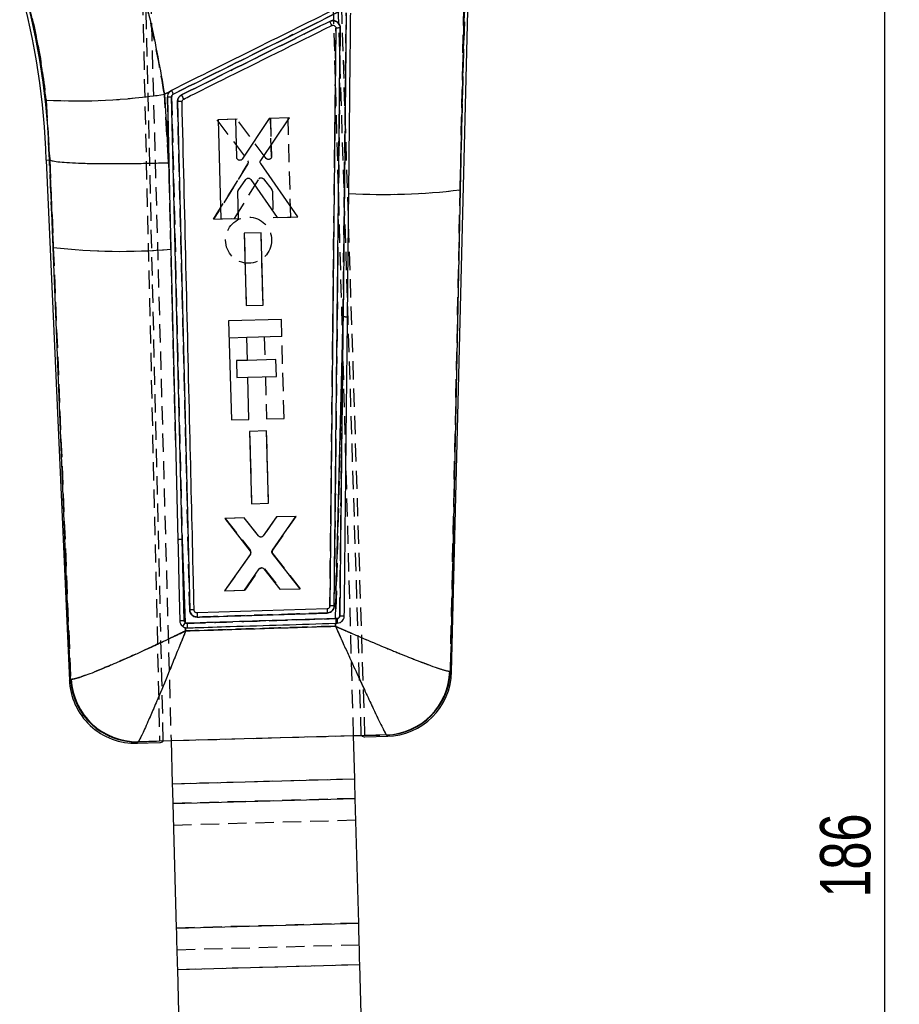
# Model space of a CAD drawing. Extents: x 35 to 384, y 14 to 286.
# Tile 12 of 20: x 133 to 194, y 175 to 243. Entities that reach past the tile are written whole.
import ezdxf

# ---------------------------------------------------------------- set-up
doc = ezdxf.new("R2010")
doc.units = 0
doc.linetypes.add('HIDDEN', pattern=[1.905, 1.27, -0.635])
doc.layers.get('0').update_dxf_attribs({"linetype": 'CONTINUOUS'})
doc.styles.add('SLDTEXTSTYLE0', font='TXT', dxfattribs={"width": 0.75})
doc.dimstyles.new('SLDDIMSTYLE1', dxfattribs={"dimtxt": 3.5, "dimasz": 3.302, "dimexe": 0, "dimexo": 0.0625, "dimgap": 0.875, "dimtad": 1, "dimdec": 0, "dimrnd": 1e-09, "dimzin": 12, "dimtxsty": 'SLDTEXTSTYLE0', "dimsah": 1, "dimcen": 0.09, "dimazin": 3, "dimtfac": 1, "dimtofl": 0, "dimtmove": 0, "dimatfit": 3, "dimtolj": 1, "dimtzin": 12})

# ---------------------------------------------------------------- blocks, each defined once
blk = doc.blocks.new('_D_1')
at = {"color": 179, "linetype": 'CONTINUOUS'}
for p, q in [((147.857, 278.422), (194.238, 278.422)), ((193.238, 92.9), (193.238, 278.422)), ((181.738, 92.9), (194.238, 92.9))]:
    blk.add_line(p, q, dxfattribs=at)
for points in [[(193.238, 278.422), (192.73, 275.12), (193.746, 275.12)], [(193.238, 92.9), (193.746, 96.202), (192.73, 96.202)]]:
    blk.add_solid(points, dxfattribs=at)
at = {"color": 179, "linetype": 'CONTINUOUS', "insert": (188.726, 182.4, 0.1), "char_height": 3.5, "attachment_point": 1, "rotation": 90, "style": 'SLDTEXTSTYLE0'}
blk.add_mtext('186', dxfattribs=at)

msp = doc.modelspace()

# ---------------------------------------------------------------- linework, layer by layer
at = {"color": 7, "linetype": 'HIDDEN'}
for p, q in [((141.04124, 267.922468), (142.768728, 193.303212)), ((143.023367, 193.310242), (141.270741, 267.996057)), ((156.798872, 193.690638), (154.707797, 259.93105)), ((157.053508, 193.697668), (154.95866, 259.399808)), ((142.032659, 248.959489), (143.563541, 193.325161)), ((156.258703, 193.675722), (154.727854, 249.308817)), ((164.065169, 247.147217), (163.679873, 231.645524)), ((163.679873, 231.645524), (163.947723, 244.96214)), ((155.530865, 222.799718), (155.749463, 243.952594)), ((143.104358, 238.292165), (143.457318, 238.467596)), ((143.455653, 238.465361), (143.587111, 238.561227)), ((134.866758, 237.892359), (135.127435, 233.726613)), ((143.389954, 233.535811), (143.104358, 238.292165)), ((143.872759, 214.220806), (143.306325, 238.095059)), ((143.603434, 238.120108), (144.337789, 207.321703)), ((144.860127, 202.416073), (144.017749, 237.783625)), ((148.152182, 236.553721), (146.747821, 236.514806)), ((146.747821, 236.514806), (148.90208, 233.672238)), ((150.184122, 233.833633), (148.152182, 236.553721)), ((151.703362, 236.652113), (150.477643, 236.618153)), ((150.477643, 236.618153), (150.55023, 233.961261)), ((150.55023, 233.961261), (150.477643, 236.618153)), ((151.891938, 229.753509), (151.703362, 236.652113)), ((135.369687, 227.637067), (135.095748, 233.725458)), ((135.128191, 233.726374), (135.369687, 227.637067)), ((143.464732, 231.440715), (143.389954, 233.535811)), ((148.912704, 233.442656), (146.5272, 229.604937)), ((146.5272, 229.604937), (148.912704, 233.442656)), ((147.983181, 229.645252), (149.665209, 232.384942)), ((150.000597, 232.403174), (150.574214, 231.660261)), ((150.616341, 231.542065), (150.666156, 229.719564)), ((162.995734, 198.156546), (163.679873, 231.645524)), ((146.5272, 229.604937), (147.983181, 229.645252)), ((150.666156, 229.719564), (151.891938, 229.753509)), ((149.826376, 228.664107), (148.651731, 228.631563)), ((148.651731, 228.631563), (148.789276, 223.598241)), ((149.963966, 223.630778), (149.826376, 228.664107)), ((135.369687, 227.637067), (136.574077, 197.589397)), ((148.789276, 223.598241), (149.963966, 223.630778)), ((155.530865, 222.799718), (155.015624, 201.812904)), ((147.600933, 221.356138), (148.826099, 221.389852)), ((150.048936, 221.423499), (150.093208, 219.81462)), ((151.432135, 215.736769), (151.274725, 221.457213)), ((148.870599, 219.780981), (148.104884, 219.759911)), ((148.104884, 219.759911), (148.137209, 218.58517)), ((148.137209, 218.58517), (148.90294, 218.606241)), ((150.125534, 218.63988), (150.206347, 215.70304)), ((150.206347, 215.70304), (151.432135, 215.736769)), ((150.20595, 214.869283), (149.031303, 214.836738)), ((149.031303, 214.836738), (149.168837, 209.803484)), ((150.343527, 209.836021), (150.20595, 214.869283)), ((149.168837, 209.803484), (150.343527, 209.836021)), ((148.659867, 208.824116), (147.33203, 208.787325)), ((147.33203, 208.787325), (149.081041, 206.543136)), ((149.656686, 207.564249), (148.659867, 208.824116)), ((150.908411, 208.886422), (149.982447, 207.574028)), ((150.631939, 206.559952), (152.262182, 208.923932)), ((152.262182, 208.923932), (150.908411, 208.886422)), ((144.552665, 201.533045), (144.337789, 207.321703)), ((144.337789, 207.321703), (144.473868, 201.691124)), ((149.086852, 206.301778), (147.290467, 203.749179)), ((152.552939, 203.894931), (150.639704, 206.318832)), ((150.639704, 206.318832), (152.552939, 203.894931)), ((148.720889, 203.788798), (149.739465, 205.265939)), ((150.068168, 205.275669), (151.173974, 203.85674)), ((147.290467, 203.749179), (148.720889, 203.788798)), ((151.173974, 203.85674), (152.552939, 203.894931)), ((155.007508, 201.491627), (155.00228, 201.284754)), ((155.015624, 201.812904), (155.111876, 201.816093)), ((155.126764, 201.49536), (155.026576, 201.492223)), ((144.574064, 200.959678), (144.565756, 201.182223)), ((162.995734, 198.156546), (162.961926, 198.153458)), ((136.621757, 197.585724), (136.574077, 197.589397)), ((141.256104, 193.234961), (141.276291, 193.249788)), ((141.276291, 193.249788), (143.010552, 193.297043)), ((143.563541, 193.325161), (156.258703, 193.675722)), ((156.816561, 193.673696), (158.546802, 193.720951)), ((158.546802, 193.720951), (158.561372, 193.710375)), ((143.646004, 190.3284), (156.341198, 190.677732)), ((156.379019, 189.303252), (143.683825, 188.953921)), ((143.725085, 187.454488), (156.42028, 187.803819)), ((156.617767, 180.626854), (143.922572, 180.277522)), ((143.963831, 178.778093), (156.659026, 179.127424)), ((144.001652, 177.403612), (156.696847, 177.752943))]:
    msp.add_line(p, q, dxfattribs=at)
at = {"color": 7, "linetype": 'CONTINUOUS'}
for p, q in [((163.077442, 198.08115), (164.29689, 247.143484)), ((163.679873, 231.645524), (164.065169, 247.147217)), ((163.947723, 244.96214), (163.679873, 231.645524)), ((155.749463, 243.952594), (155.530865, 222.799718)), ((155.034781, 242.890842), (154.611072, 202.689249)), ((143.457318, 238.467596), (143.104358, 238.292165)), ((135.127435, 233.726613), (134.866758, 237.892359)), ((143.104358, 238.292165), (143.389954, 233.535811)), ((143.306325, 238.095059), (143.464732, 231.440715)), ((144.337789, 207.321703), (143.603434, 238.120108)), ((144.017749, 237.783625), (144.860127, 202.416073)), ((148.062889, 236.551709), (146.837157, 236.518211)), ((146.837157, 236.518211), (147.028234, 229.619674)), ((148.13652, 233.894847), (148.062889, 236.551709)), ((150.388374, 236.615247), (148.509093, 233.787544)), ((149.79807, 233.696892), (151.79275, 236.653625)), ((151.79275, 236.653625), (150.388374, 236.615247)), ((134.86415, 233.717046), (136.493276, 197.509027)), ((134.865033, 233.717091), (135.095748, 233.725458)), ((135.095748, 233.725458), (135.127435, 233.726613)), ((135.095748, 233.725458), (135.369687, 227.637067)), ((135.128191, 233.726374), (135.127435, 233.726613)), ((135.369687, 227.637067), (135.128191, 233.726374)), ((143.389954, 233.535811), (143.464732, 231.440715)), ((152.393027, 229.766346), (149.800087, 233.467079)), ((148.23911, 231.596007), (148.771003, 232.36934)), ((149.106885, 232.369579), (150.937031, 229.72653)), ((163.679873, 231.645524), (162.995734, 198.156546)), ((143.464732, 231.440715), (143.558074, 227.511569)), ((148.25403, 229.653187), (148.203545, 231.475673)), ((147.028234, 229.619674), (148.25403, 229.653187)), ((150.937031, 229.72653), (152.393027, 229.766346)), ((149.825426, 228.663861), (148.65077, 228.631757)), ((148.65077, 228.631757), (148.790181, 223.598472)), ((149.964883, 223.630592), (149.825426, 228.663861)), ((136.574077, 197.589397), (135.369687, 227.637067)), ((143.558074, 227.511569), (143.872759, 214.220806)), ((148.790181, 223.598472), (149.964883, 223.630592)), ((151.2424, 222.631968), (147.568608, 222.530879)), ((151.274725, 221.457228), (151.2424, 222.631968)), ((155.015624, 201.812904), (155.530865, 222.799718)), ((147.568608, 222.530879), (147.758343, 215.635679)), ((148.826721, 221.389867), (151.274725, 221.457228)), ((148.870992, 219.780988), (148.826721, 221.389867)), ((150.859316, 219.835706), (148.870992, 219.780988)), ((150.891642, 218.660965), (150.859316, 219.835706)), ((148.903318, 218.606255), (150.891642, 218.660965)), ((148.984131, 215.669408), (148.903318, 218.606255)), ((147.758343, 215.635679), (148.984131, 215.669408)), ((150.205034, 214.869037), (149.030375, 214.83694)), ((149.030375, 214.83694), (149.169796, 209.803722)), ((150.344499, 209.835834), (150.205034, 214.869037)), ((143.872759, 214.220806), (144.036083, 207.296457)), ((149.169796, 209.803722), (150.344499, 209.835834)), ((148.657988, 208.824496), (147.304202, 208.787504)), ((147.304202, 208.787504), (149.06198, 206.51675)), ((149.654721, 207.565009), (148.657988, 208.824496)), ((150.906556, 208.885941), (149.980527, 207.57316)), ((150.611455, 206.585247), (152.234406, 208.922222)), ((152.234406, 208.922222), (150.906556, 208.885941)), ((144.337789, 207.321703), (144.552665, 201.533045)), ((144.473868, 201.691124), (144.337789, 207.321703)), ((149.067484, 206.275571), (147.290441, 203.750126)), ((152.552965, 203.893985), (150.618924, 206.343933)), ((148.669419, 203.787822), (149.695522, 205.265417)), ((150.024262, 205.273777), (151.122528, 203.854881)), ((147.290441, 203.750126), (148.669419, 203.787822)), ((151.122528, 203.854881), (152.552965, 203.893985)), ((145.168193, 202.383413), (145.166435, 202.405393)), ((154.414138, 202.488269), (145.376236, 202.206514)), ((155.00228, 201.284754), (155.007508, 201.491627)), ((155.007508, 201.491627), (155.026576, 201.492223)), ((155.112396, 201.816111), (155.015624, 201.812904)), ((155.026576, 201.492223), (155.126762, 201.495356)), ((144.565756, 201.182223), (144.574064, 200.959678)), ((144.565756, 201.182223), (144.691863, 201.17012)), ((162.961926, 198.153458), (162.995734, 198.156546)), ((136.574077, 197.589397), (136.621757, 197.585724)), ((141.181796, 193.148557), (142.771299, 193.192291)), ((141.276291, 193.249788), (141.256104, 193.234961)), ((142.769026, 193.29046), (141.276291, 193.249788)), ((142.768728, 193.303212), (157.053508, 193.697668)), ((142.768728, 193.303212), (142.769026, 193.29046)), ((142.771265, 193.193718), (142.771299, 193.192291)), ((143.010552, 193.297043), (143.023367, 193.310242)), ((143.023367, 193.310242), (143.563541, 193.325161)), ((143.563541, 193.325161), (143.646004, 190.3284)), ((156.258703, 193.675722), (156.798872, 193.690638)), ((156.341198, 190.677732), (156.258703, 193.675722)), ((156.798872, 193.690638), (156.816561, 193.673696)), ((157.054067, 193.680182), (157.053508, 193.697668)), ((158.546802, 193.720951), (157.054067, 193.680182)), ((157.057088, 193.585392), (157.057075, 193.58582)), ((157.057088, 193.585392), (158.636988, 193.628866)), ((158.561372, 193.710375), (158.546802, 193.720951)), ((143.646004, 190.3284), (156.341198, 190.677732)), ((143.683825, 188.953921), (156.379019, 189.303252)), ((156.617767, 180.626854), (156.379019, 189.303252)), ((143.683825, 188.953921), (143.922572, 180.277522)), ((143.922572, 180.277522), (156.617767, 180.626854)), ((144.001652, 177.403612), (156.696847, 177.752943)), ((157.165895, 160.707109), (156.696847, 177.752943)), ((144.001652, 177.403612), (144.470702, 160.357777))]:
    msp.add_line(p, q, dxfattribs=at)
at = {"color": 7, "linetype": 'CONTINUOUS', "flags": 128}
for points in [[(144.036083, 207.296457), (144.049977, 206.706743), (144.107212, 204.275961), (144.168623, 201.665636)], [(156.379019, 189.303252), (156.374654, 189.461898), (156.370145, 189.625751), (156.365513, 189.794108), (156.360776, 189.96625), (156.355955, 190.141435), (156.351071, 190.318919), (156.346145, 190.497942), (156.341198, 190.677732)], [(143.646004, 190.3284), (143.650951, 190.14861), (143.655876, 189.969588), (143.66076, 189.792104), (143.665581, 189.616918), (143.670317, 189.444776), (143.67495, 189.276419), (143.679459, 189.112566), (143.683825, 188.953921)], [(143.922572, 180.277522), (143.931701, 179.945807), (143.941127, 179.603207), (143.950813, 179.25119), (143.960717, 178.891256), (143.970797, 178.524956), (143.981008, 178.153853), (143.991309, 177.779536), (144.001652, 177.403612)], [(156.696847, 177.752943), (156.686504, 178.128868), (156.676204, 178.503185), (156.665993, 178.874287), (156.655912, 179.240591), (156.646008, 179.600521), (156.636323, 179.952539), (156.626894, 180.295143), (156.617767, 180.626854)]]:
    msp.add_lwpolyline(points, dxfattribs=at)
at = {"color": 8, "linetype": 'CONTINUOUS', "flags": 128}
for points in [[(162.995734, 198.156546), (163.068361, 198.089528), (163.077442, 198.08115)], [(136.493276, 197.509027), (136.502257, 197.517957), (136.574077, 197.589397)], [(141.256104, 193.234961), (141.190055, 193.158157), (141.181796, 193.148557)], [(158.636988, 193.628866), (158.628584, 193.637926), (158.561372, 193.710375)]]:
    msp.add_lwpolyline(points, dxfattribs=at)
at = {"color": 7, "linetype": 'HIDDEN', "flags": 128}
for points in [[(163.077442, 198.08115), (163.068361, 198.089528), (162.995734, 198.156546)], [(136.574077, 197.589397), (136.502257, 197.517957), (136.493276, 197.509027)], [(141.181796, 193.148557), (141.190055, 193.158157), (141.256104, 193.234961)], [(158.561372, 193.710375), (158.628584, 193.637926), (158.636988, 193.628866)]]:
    msp.add_lwpolyline(points, dxfattribs=at)
at = {"color": 7, "linetype": 'HIDDEN'}
msp.add_circle((148.957893, 228.142099), 1.6, dxfattribs=at)
at = {"color": 7, "linetype": 'CONTINUOUS'}
for centre, radius, start, end in [((84.399519, 232.326396), 50.715531, 1.58079079, 15.57620195), ((84.399519, 232.326396), 50.483788, 1.57847233, 15.57620195), ((137.025284, 278.481774), 40.64677, 266.95590463, 278.60134792), ((144.126914, 236.405109), 1.382832, 81.58485382, 94.52781213), ((128.112712, 230.081608), 18.130356, 25.75571237, 26.77734135), ((158.437514, 274.587677), 43.260962, 266.6771497, 276.9602026), ((140.093319, 268.643491), 41.277591, 263.42891959, 274.81495472), ((155.588766, 221.249519), 1.55128, 80.70286068, 92.13904358), ((144.294854, 206.01941), 1.303, 88.11170574, 101.45486226), ((162.396518, 202.519654), 17.023162, 181.05402492, 182.01753299), ((175.895589, 203.041611), 21.488576, 181.47555938, 182.24230009), ((146.290979, 200.134241), 2.23123, 141.17670497, 149.34622571), ((166.629373, 201.976112), 21.952311, 181.26299844, 182.10411145), ((182.672585, 202.596958), 27.668072, 181.62385777, 182.28832227), ((161.198338, 201.928002), 6.086971, 181.05330668, 184.07586925), ((158.382294, 198.299972), 4.581975, 272.05755402, 358.16758626), ((158.42176, 198.283994), 4.575749, 271.74844065, 358.40394102), ((158.511352, 198.194639), 4.5675, 270.83130988, 359.15386423), ((141.056161, 197.714327), 4.5675, 181.83798613, 272.14607551), ((141.144735, 197.809563), 4.575957, 182.75777061, 271.39459693), ((141.1987, 197.832734), 4.583603, 183.0891638, 270.96995318)]:
    msp.add_arc(centre, radius, start, end, dxfattribs=at)
at = {"color": 7, "linetype": 'HIDDEN'}
for centre, radius, start, end in [((84.399519, 232.326396), 50.715531, 1.58079079, 15.57620195), ((137.025284, 278.481774), 40.64677, 266.95590463, 278.60134792), ((144.126534, 236.393895), 1.393981, 81.63683087, 94.47583508), ((127.706774, 229.921287), 18.565658, 25.65695939, 26.65463309), ((148.735697, 233.549504), 0.206754, 328.88389031, 36.41466458), ((149.839877, 232.276065), 0.205824, 108.97197643, 148.06279888), ((150.413973, 231.536545), 0.202444, 1.56287476, 37.67139899), ((158.437514, 274.587677), 43.260962, 266.6771497, 276.9602026), ((140.093319, 268.643491), 41.277591, 263.42891959, 274.81495472), ((155.588766, 221.249519), 1.55128, 80.70286068, 92.13904358), ((144.294854, 206.01941), 1.303, 88.11170574, 101.45486226), ((148.920621, 206.418523), 0.203132, 324.91908011, 37.83960321), ((150.799627, 206.444669), 0.203494, 145.49224111, 218.19753716), ((149.908109, 205.148145), 0.20571, 102.3704851, 145.06628818), ((160.914172, 202.36862), 15.538782, 180.59775507, 181.65333767), ((174.340791, 202.89113), 19.930725, 181.1582015, 181.98487862), ((146.290979, 200.134241), 2.23123, 141.17670497, 149.34622571), ((168.478845, 202.156068), 23.807404, 181.59790293, 182.37348905), ((182.672585, 202.596958), 27.668072, 181.62385777, 182.28832227), ((161.262917, 201.940908), 6.152307, 181.16250761, 184.15297705), ((158.382294, 198.299972), 4.581975, 272.05755402, 358.16758626), ((158.42176, 198.283994), 4.575749, 271.74844065, 358.40394102), ((141.144735, 197.809563), 4.575957, 182.75777061, 271.39459693), ((141.1987, 197.832734), 4.583603, 183.0891638, 270.96995318)]:
    msp.add_arc(centre, radius, start, end, dxfattribs=at)
at = {"color": 7, "linetype": 'CONTINUOUS'}
for centre, major_axis, start_param, end_param in [((141.361092, 254.07654), (-1.408861, 60.884281), 3.141908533, 3.198673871), ((155.11701, 254.45506), (-1.941423, 60.869627), 3.085457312, 3.141276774)]:
    msp.add_ellipse(centre, major_axis=major_axis, ratio=0.069928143, start_param=start_param, end_param=end_param, dxfattribs=at)
for points, knots in [([(140.749979, 248.484879), (141.229653, 246.824564), (142.196351, 243.478501), (142.800159, 240.029681), (143.104358, 238.292165)], [0, 0, 0, 0, 0.496199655, 1, 1, 1, 1]), ([(134.866758, 237.892359), (134.708948, 239.151341), (134.390117, 241.694918), (133.753294, 244.160365), (133.431676, 245.405502)], [0, 0, 0, 0, 0.4949650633, 1, 1, 1, 1]), ([(155.327414, 244.392678), (153.370705, 243.420747), (149.457286, 241.476885), (145.543836, 239.533113), (143.587111, 238.561227)], [0, 0, 0, 0, 0.499999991, 1, 1, 1, 1]), ([(143.716818, 238.307476), (145.653688, 239.269184), (149.566441, 241.211974), (153.479135, 243.15491), (155.454988, 244.136065)], [0, 0, 0, 0, 0.495014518, 1, 1, 1, 1]), ([(155.930015, 231.399446), (155.93166, 231.556537), (155.941798, 232.524369), (155.979356, 236.114503), (156.021249, 240.135458), (156.054548, 243.345697), (156.060646, 243.93358)], [0, 0, 0, 0, 0.037599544, 0.231650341, 0.859293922, 1, 1, 1, 1]), ([(154.600073, 243.364863), (152.883342, 242.512382), (149.449623, 240.807293), (146.015855, 239.102326), (144.298843, 238.249778)], [0, 0, 0, 0, 0.499962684, 1, 1, 1, 1]), ([(155.332568, 242.904514), (155.332572, 242.90536), (155.332876, 242.963177), (155.313349, 243.078897), (155.231839, 243.226274), (155.128143, 243.321681), (155.006162, 243.388868), (154.863762, 243.424238), (154.713648, 243.4123), (154.630483, 243.377564), (154.600073, 243.364863)], [0, 0, 0, 0, 0.00246828, 0.168517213, 0.334546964, 0.484596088, 0.572484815, 0.738424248, 0.904351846, 1, 1, 1, 1]), ([(154.600073, 243.364863), (154.605229, 243.354351), (154.61777, 243.328786), (154.645123, 243.272933), (154.680358, 243.200789), (154.714147, 243.131253), (154.735491, 243.086956), (154.739153, 243.078908), (154.740804, 243.075281)], [0, 0, 0, 0, 0.073727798, 0.179317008, 0.394118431, 0.608915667, 0.823707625, 1, 1, 1, 1]), ([(144.441907, 237.959884), (144.602926, 238.039858), (145.491174, 238.481031), (148.92415, 240.18613), (152.196089, 241.811313), (154.740804, 243.075281)], [0, 0, 0, 0, 0.046903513, 0.258739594, 1, 1, 1, 1]), ([(154.740804, 243.075281), (154.761082, 243.08287), (154.804169, 243.098995), (154.874822, 243.094835), (154.940298, 243.067968), (154.993075, 243.022546), (155.012603, 242.981899), (155.02213, 242.962069)], [0, 0, 0, 0, 0.1894781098, 0.4026066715, 0.604830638, 0.8072124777, 1, 1, 1, 1]), ([(154.913892, 202.702324), (154.984399, 209.397128), (155.125528, 222.797626), (155.263517, 236.198587), (155.332568, 242.904514)], [0, 0, 0, 0, 0.499593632, 1, 1, 1, 1]), ([(155.02213, 242.962069), (155.022633, 242.960688), (155.030898, 242.938), (155.0329, 242.913681), (155.034779, 242.890842)], [0, 0, 0, 0, 0.06088358, 1, 1, 1, 1]), ([(155.332568, 242.904514), (155.293349, 242.904579), (155.214912, 242.904711), (155.116727, 242.901711), (155.048175, 242.896842), (155.039243, 242.892544), (155.034777, 242.890395)], [0, 0, 0, 0, 0.250002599, 0.500000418, 0.750000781, 1, 1, 1, 1]), ([(143.457318, 238.467596), (143.424618, 238.428837), (143.354824, 238.34611), (143.310389, 238.21137), (143.307353, 238.124651), (143.306317, 238.095059)], [0, 0, 0, 0, 0.367379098, 0.784127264, 1, 1, 1, 1]), ([(143.587111, 238.561227), (143.542343, 238.534073), (143.496308, 238.50615), (143.458363, 238.468629), (143.457318, 238.467596)], [0, 0, 0, 0, 0.972466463, 1, 1, 1, 1]), ([(143.587111, 238.561227), (143.588783, 238.558301), (143.592128, 238.552447), (143.616128, 238.505733), (143.651111, 238.436904), (143.682177, 238.375364), (143.704245, 238.33159), (143.711397, 238.3174), (143.716481, 238.307312)], [0, 0, 0, 0, 0.2238264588, 0.4476531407, 0.6714805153, 0.895303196, 0.9255625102, 1, 1, 1, 1]), ([(143.306306, 238.095894), (143.309637, 238.098021), (143.316298, 238.102274), (143.368712, 238.108818), (143.445849, 238.114529), (143.518059, 238.117751), (143.57136, 238.119384), (143.591466, 238.119838), (143.603434, 238.120108)], [0, 0, 0, 0, 0.21785163, 0.435707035, 0.653563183, 0.87141904, 0.923468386, 1, 1, 1, 1]), ([(143.603434, 238.120108), (143.604347, 238.136469), (143.606555, 238.176036), (143.632054, 238.234834), (143.672446, 238.281487), (143.704663, 238.300357), (143.716816, 238.307476)], [0, 0, 0, 0, 0.212932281, 0.514981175, 0.81702981, 1, 1, 1, 1]), ([(144.298843, 238.249778), (144.276352, 238.237239), (144.204092, 238.196954), (144.104659, 238.095118), (144.028234, 237.944068), (144.021125, 237.835277), (144.017749, 237.783625)], [0, 0, 0, 0, 0.134634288, 0.432557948, 0.730589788, 1, 1, 1, 1]), ([(144.329284, 237.773053), (144.330884, 237.795303), (144.334172, 237.841023), (144.367509, 237.902707), (144.407469, 237.941088), (144.434704, 237.955952), (144.441907, 237.959884)], [0, 0, 0, 0, 0.289458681, 0.5947872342, 0.8928210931, 1, 1, 1, 1]), ([(145.166435, 202.405393), (145.163338, 202.537129), (145.141192, 203.479179), (145.0428, 207.662485), (144.768044, 219.319996), (144.51013, 230.167143), (144.329284, 237.773053)], [0, 0, 0, 0, 0.011174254, 0.079907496, 0.354840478, 1, 1, 1, 1]), ([(135.128191, 233.726374), (135.191767, 233.70089), (135.318917, 233.649921), (135.791843, 233.586046), (136.462901, 233.534178), (137.326093, 233.496042), (138.358586, 233.473136), (139.526337, 233.465612), (140.800774, 233.474268), (142.055273, 233.496831), (142.927298, 233.520796), (143.342154, 233.534259), (143.389954, 233.535811)], [0, 0, 0, 0, 0.1122270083, 0.2244541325, 0.336680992, 0.4489079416, 0.5611372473, 0.6733664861, 0.7855994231, 0.8978326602, 0.9882282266, 1, 1, 1, 1]), ([(148.295226, 233.702033), (148.273385, 233.709257), (148.229705, 233.723705), (148.178368, 233.771298), (148.144252, 233.83015), (148.139022, 233.87391), (148.13652, 233.894847)], [0, 0, 0, 0, 0.255034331, 0.510049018, 0.765584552, 1, 1, 1, 1]), ([(148.509093, 233.787544), (148.494546, 233.769764), (148.465451, 233.734202), (148.402676, 233.703242), (148.343587, 233.693965), (148.308175, 233.699873), (148.295226, 233.702033)], [0, 0, 0, 0, 0.2798427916, 0.5597108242, 0.8390094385, 1, 1, 1, 1]), ([(149.800087, 233.467079), (149.788857, 233.487626), (149.766395, 233.528722), (149.761245, 233.599912), (149.774781, 233.657252), (149.792316, 233.687098), (149.79807, 233.696892)], [0, 0, 0, 0, 0.286671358, 0.5733604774, 0.8599942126, 1, 1, 1, 1]), ([(148.771003, 232.36934), (148.786602, 232.387083), (148.817803, 232.422572), (148.883444, 232.452123), (148.944744, 232.45953), (148.981135, 232.452055), (148.994581, 232.449293)], [0, 0, 0, 0, 0.279074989, 0.558198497, 0.83677112, 1, 1, 1, 1]), ([(148.994581, 232.449293), (149.016503, 232.440951), (149.060826, 232.424085), (149.091422, 232.387878), (149.106885, 232.369579)], [0, 0, 0, 0, 0.494616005, 1, 1, 1, 1]), ([(148.203545, 231.475673), (148.20491, 231.498679), (148.207459, 231.541638), (148.229072, 231.578764), (148.23911, 231.596007)], [0, 0, 0, 0, 0.535542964, 1, 1, 1, 1]), ([(155.839382, 222.780421), (155.841497, 222.980802), (155.852169, 223.991907), (155.879391, 226.575488), (155.907468, 229.24812), (155.926982, 231.110031), (155.930015, 231.399446)], [0, 0, 0, 0, 0.069746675, 0.351935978, 0.899264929, 1, 1, 1, 1]), ([(155.530865, 222.799718), (155.501346, 220.097267), (155.425673, 213.169547), (155.34894, 206.242098), (155.30214, 202.016994)], [0, 0, 0, 0, 0.390092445, 1, 1, 1, 1]), ([(155.618132, 201.997078), (155.619906, 202.162407), (155.630383, 203.138415), (155.675618, 207.357164), (155.74779, 214.119559), (155.810734, 220.07143), (155.839382, 222.780421)], [0, 0, 0, 0, 0.023865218, 0.140887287, 0.608975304, 1, 1, 1, 1]), ([(149.793737, 207.489307), (149.771, 207.493984), (149.725526, 207.503336), (149.680118, 207.535732), (149.659887, 207.559053), (149.654721, 207.565009)], [0, 0, 0, 0, 0.426818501, 0.853624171, 1, 1, 1, 1]), ([(149.980523, 207.573164), (149.96494, 207.555828), (149.933773, 207.521157), (149.866862, 207.490159), (149.818621, 207.489597), (149.793737, 207.489307)], [0, 0, 0, 0, 0.326227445, 0.652455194, 1, 1, 1, 1]), ([(149.06198, 206.51675), (149.074211, 206.497216), (149.098673, 206.458149), (149.107835, 206.38858), (149.096997, 206.325167), (149.076369, 206.290501), (149.067484, 206.275571)], [0, 0, 0, 0, 0.266151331, 0.532290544, 0.798557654, 1, 1, 1, 1]), ([(150.618924, 206.343933), (150.606522, 206.363309), (150.581718, 206.40206), (150.571871, 206.471403), (150.582095, 206.535071), (150.602564, 206.570053), (150.611455, 206.585247)], [0, 0, 0, 0, 0.265354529, 0.530692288, 0.796159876, 1, 1, 1, 1]), ([(149.695522, 205.265417), (149.710978, 205.283073), (149.74189, 205.318385), (149.80711, 205.34796), (149.860262, 205.354239), (149.889318, 205.350675), (149.895305, 205.34994)], [0, 0, 0, 0, 0.306894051, 0.613801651, 0.920410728, 1, 1, 1, 1]), ([(149.895305, 205.34994), (149.917733, 205.343996), (149.962588, 205.332109), (150.003494, 205.299035), (150.021172, 205.277535), (150.024262, 205.273777)], [0, 0, 0, 0, 0.4521282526, 0.9042232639, 1, 1, 1, 1]), ([(145.166435, 202.405393), (145.161664, 202.40762), (145.152043, 202.412113), (145.081496, 202.416408), (144.980236, 202.41818), (144.900163, 202.416775), (144.860127, 202.416073)], [0, 0, 0, 0, 0.2469273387, 0.497953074, 0.7489747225, 1, 1, 1, 1]), ([(144.860127, 202.416073), (144.864418, 202.373274), (144.874419, 202.273545), (144.946151, 202.129293), (145.068464, 202.006955), (145.221437, 201.930392), (145.331341, 201.923598), (145.383908, 201.920349)], [0, 0, 0, 0, 0.161075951, 0.375337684, 0.589536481, 0.803677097, 1, 1, 1, 1]), ([(145.376236, 202.206511), (145.353114, 202.208209), (145.306871, 202.211605), (145.244576, 202.245399), (145.196899, 202.29619), (145.174529, 202.34605), (145.169449, 202.376009), (145.168193, 202.383413)], [0, 0, 0, 0, 0.2312776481, 0.4625609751, 0.6936222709, 0.924271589, 1, 1, 1, 1]), ([(145.383908, 201.920356), (145.586809, 201.926649), (146.601312, 201.958115), (149.614496, 202.051608), (152.424783, 202.138828), (154.423467, 202.200859)], [0, 0, 0, 0, 0.067337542, 0.336688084, 1, 1, 1, 1]), ([(154.611072, 202.689249), (154.60853, 202.666413), (154.603444, 202.620742), (154.567543, 202.56023), (154.515241, 202.514772), (154.460609, 202.492379), (154.425971, 202.489316), (154.414138, 202.488269)], [0, 0, 0, 0, 0.221073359, 0.442154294, 0.663420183, 0.885020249, 1, 1, 1, 1]), ([(154.423465, 202.200863), (154.474965, 202.207317), (154.583357, 202.220902), (154.730599, 202.306041), (154.845223, 202.435359), (154.904552, 202.575883), (154.911322, 202.667533), (154.913892, 202.702324)], [0, 0, 0, 0, 0.200368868, 0.421711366, 0.643078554, 0.864511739, 1, 1, 1, 1]), ([(154.913892, 202.702324), (154.874176, 202.702515), (154.794745, 202.702895), (154.694736, 202.700153), (154.62478, 202.695442), (154.61564, 202.691206), (154.61107, 202.689088)], [0, 0, 0, 0, 0.2499996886, 0.4999985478, 0.750000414, 1, 1, 1, 1]), ([(144.168623, 201.665636), (144.172266, 201.667636), (144.179844, 201.671797), (144.23082, 201.67844), (144.306969, 201.684429), (144.392524, 201.688787), (144.449577, 201.690426), (144.473868, 201.691124)], [0, 0, 0, 0, 0.20139022, 0.41892135, 0.636452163, 0.845217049, 1, 1, 1, 1]), ([(144.168623, 201.665636), (144.177183, 201.602487), (144.193452, 201.482467), (144.27913, 201.350146), (144.347049, 201.292582), (144.371533, 201.271831)], [0, 0, 0, 0, 0.415232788, 0.789197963, 1, 1, 1, 1]), ([(144.552665, 201.533045), (144.536288, 201.548688), (144.503356, 201.580142), (144.478795, 201.637792), (144.475286, 201.67578), (144.473868, 201.691124)], [0, 0, 0, 0, 0.370970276, 0.745929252, 1, 1, 1, 1]), ([(144.682395, 201.492242), (144.658917, 201.493522), (144.612172, 201.496071), (144.572441, 201.520758), (144.552665, 201.533045)], [0, 0, 0, 0, 0.502258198, 1, 1, 1, 1]), ([(155.015624, 201.812904), (154.812723, 201.806606), (153.798217, 201.775114), (150.353805, 201.668198), (147.112298, 201.567632), (144.682395, 201.492246)], [0, 0, 0, 0, 0.0589073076, 0.2945367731, 1, 1, 1, 1]), ([(144.691863, 201.170124), (144.874092, 201.175801), (145.867921, 201.206762), (149.306466, 201.313948), (152.562788, 201.415435), (155.007508, 201.491627)], [0, 0, 0, 0, 0.0529958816, 0.2890259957, 1, 1, 1, 1]), ([(155.302145, 202.016994), (155.301387, 202.005168), (155.299176, 201.970694), (155.278857, 201.915912), (155.236152, 201.862649), (155.178445, 201.825344), (155.13429, 201.819169), (155.112396, 201.816108)], [0, 0, 0, 0, 0.117068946, 0.34127735, 0.563674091, 0.783650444, 1, 1, 1, 1]), ([(155.126762, 201.495356), (155.186728, 201.503616), (155.312382, 201.520922), (155.468578, 201.628229), (155.574734, 201.77553), (155.613913, 201.904614), (155.617321, 201.979205), (155.618137, 201.997078)], [0, 0, 0, 0, 0.23302371, 0.488288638, 0.709340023, 0.930352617, 1, 1, 1, 1]), ([(155.30214, 202.016994), (155.322611, 202.016725), (155.363554, 202.016189), (155.423105, 202.014537), (155.478225, 202.012338), (155.526712, 202.009619), (155.566658, 202.006489), (155.596208, 202.003088), (155.613122, 201.999896), (155.616682, 201.997905), (155.618132, 201.997093)], [0, 0, 0, 0, 0.130081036, 0.260159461, 0.390242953, 0.520322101, 0.650402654, 0.780484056, 0.91056501, 1, 1, 1, 1]), ([(136.621757, 197.585724), (136.683208, 197.591583), (136.806118, 197.603301), (137.287246, 197.747611), (138.072132, 198.039491), (139.180398, 198.496515), (140.480833, 199.058871), (141.846981, 199.675714), (142.960438, 200.193657), (143.56148, 200.476739), (143.908864, 200.641477), (144.180205, 200.770884), (144.340511, 200.847585), (144.435493, 200.89313), (144.491835, 200.920165), (144.525261, 200.936228), (144.543953, 200.945198), (144.553298, 200.949699), (144.562135, 200.95394), (144.568528, 200.957016), (144.574064, 200.959678)], [0, 0, 0, 0, 0.0927471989, 0.1855075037, 0.3581711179, 0.4795989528, 0.6010803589, 0.7820258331, 0.8737181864, 0.9076143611, 0.9454045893, 0.9676463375, 0.9808084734, 0.988612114, 0.9932418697, 0.9959892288, 0.9976196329, 0.9982770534, 0.9985083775, 1, 1, 1, 1]), ([(144.574064, 200.959678), (144.571785, 200.953982), (144.569153, 200.947403), (144.565516, 200.938312), (144.561666, 200.928692), (144.55397, 200.909466), (144.54021, 200.875081), (144.517009, 200.817156), (144.477908, 200.719553), (144.411896, 200.554995), (144.300151, 200.27691), (144.157017, 199.921825), (143.909264, 199.309531), (143.450015, 198.182143), (142.885546, 196.818584), (142.346886, 195.546726), (141.886578, 194.486148), (141.558839, 193.768445), (141.356047, 193.364844), (141.302875, 193.288138), (141.276291, 193.249788)], [0, 0, 0, 0, 0.001491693, 0.001722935, 0.002380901, 0.004011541, 0.006759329, 0.011389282, 0.019193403, 0.032355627, 0.054597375, 0.092386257, 0.126295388, 0.217991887, 0.398919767, 0.520400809, 0.641828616, 0.814492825, 0.907252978, 1, 1, 1, 1]), ([(144.371533, 201.271831), (144.414619, 201.244334), (144.475645, 201.205388), (144.545285, 201.187486), (144.565756, 201.182223)], [0, 0, 0, 0, 0.706049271, 1, 1, 1, 1]), ([(144.574064, 200.959678), (146.293541, 201.013676), (149.769586, 201.122837), (153.245685, 201.2304), (155.00228, 201.284754)], [0, 0, 0, 0, 0.494665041, 1, 1, 1, 1]), ([(155.00228, 201.284754), (155.007901, 201.282272), (155.014469, 201.279372), (155.025204, 201.27463), (155.037604, 201.26916), (155.061284, 201.258713), (155.10132, 201.241046), (155.168544, 201.211424), (155.281451, 201.161715), (155.471347, 201.078302), (155.791911, 200.937981), (156.339214, 200.699858), (157.309269, 200.282323), (158.535357, 199.765527), (159.818874, 199.241064), (160.837807, 198.839939), (161.640254, 198.539623), (162.386289, 198.279484), (162.8142, 198.158534), (162.933936, 198.15442), (162.961926, 198.153458)], [0, 0, 0, 0, 0.001490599, 0.001741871, 0.00284695, 0.004778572, 0.008021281, 0.013465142, 0.022607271, 0.037973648, 0.063867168, 0.107815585, 0.184018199, 0.325715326, 0.450190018, 0.574613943, 0.67506156, 0.775482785, 0.947515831, 1, 1, 1, 1]), ([(155.00228, 201.284754), (155.004796, 201.279155), (155.007737, 201.272612), (155.012545, 201.261913), (155.018098, 201.249555), (155.028704, 201.225963), (155.046632, 201.186085), (155.076727, 201.119159), (155.127278, 201.006813), (155.212272, 200.818036), (155.355727, 200.499851), (155.600565, 199.958025), (156.034246, 199.002084), (156.581855, 197.804263), (157.154316, 196.56608), (157.608064, 195.597583), (157.964663, 194.849683), (158.295282, 194.172493), (158.483568, 193.810923), (158.534821, 193.737998), (158.546802, 193.720951)], [0, 0, 0, 0, 0.001490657, 0.001741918, 0.00284851, 0.004781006, 0.008024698, 0.013470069, 0.022614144, 0.037983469, 0.063880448, 0.107832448, 0.184037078, 0.32571558, 0.450190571, 0.574614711, 0.67506278, 0.775484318, 0.947516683, 1, 1, 1, 1])]:
    msp.add_open_spline(points, degree=3, knots=knots, dxfattribs=at)
at = {"color": 7, "linetype": 'HIDDEN'}
for points, knots in [([(143.104358, 238.292165), (142.801832, 240.001193), (142.345685, 242.578047), (141.494986, 245.968698), (140.998314, 247.646155), (140.749979, 248.484879)], [0, 0, 0, 0, 0.496136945, 0.748069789, 1, 1, 1, 1]), ([(133.431676, 245.405502), (133.747293, 244.185836), (134.385115, 241.72105), (134.705109, 239.177346), (134.866758, 237.892359)], [0, 0, 0, 0, 0.49483644, 1, 1, 1, 1]), ([(155.454988, 244.136065), (153.479135, 243.15491), (149.566441, 241.211974), (145.653688, 239.269184), (143.716818, 238.307476)], [0, 0, 0, 0, 0.504985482, 1, 1, 1, 1]), ([(144.299402, 238.250054), (146.016227, 239.10251), (149.449809, 240.807386), (152.883342, 242.512382), (154.600073, 243.364863)], [0, 0, 0, 0, 0.500010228, 1, 1, 1, 1]), ([(154.600073, 243.364863), (154.610595, 243.369714), (154.672891, 243.398442), (154.7986, 243.425395), (154.965855, 243.405428), (155.086392, 243.348399), (155.190168, 243.267933), (155.276889, 243.159271), (155.327209, 243.020985), (155.3312, 242.934235), (155.332568, 242.904514)], [0, 0, 0, 0, 0.033714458, 0.199621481, 0.365595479, 0.515629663, 0.581401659, 0.747441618, 0.913473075, 1, 1, 1, 1]), ([(154.611072, 202.689249), (154.682449, 209.383903), (154.825319, 222.784052), (154.96492, 236.184667), (155.034777, 242.890395)], [0, 0, 0, 0, 0.49959551, 1, 1, 1, 1]), ([(155.332568, 242.904514), (155.263517, 236.198587), (155.125528, 222.797626), (154.984399, 209.397128), (154.913892, 202.702324)], [0, 0, 0, 0, 0.500406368, 1, 1, 1, 1]), ([(143.716816, 238.307476), (143.697863, 238.295529), (143.659124, 238.271111), (143.627539, 238.223777), (143.60725, 238.173036), (143.604981, 238.14157), (143.603434, 238.120108)], [0, 0, 0, 0, 0.289558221, 0.591842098, 0.72161575, 1, 1, 1, 1]), ([(144.017749, 237.783625), (144.018325, 237.809389), (144.020173, 237.89201), (144.063803, 238.027348), (144.161836, 238.165598), (144.255038, 238.222818), (144.299402, 238.250054)], [0, 0, 0, 0, 0.134823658, 0.432362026, 0.729808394, 1, 1, 1, 1]), ([(150.402366, 233.760021), (150.379841, 233.755912), (150.334792, 233.747695), (150.267122, 233.76472), (150.216002, 233.795891), (150.192724, 233.823449), (150.184122, 233.833633)], [0, 0, 0, 0, 0.278700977, 0.557391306, 0.836438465, 1, 1, 1, 1]), ([(150.55023, 233.961261), (150.548566, 233.938218), (150.545239, 233.892128), (150.511486, 233.830444), (150.462729, 233.783116), (150.421783, 233.76745), (150.402366, 233.760021)], [0, 0, 0, 0, 0.256543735, 0.51311102, 0.769109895, 1, 1, 1, 1]), ([(149.772961, 232.470706), (149.795952, 232.475818), (149.841934, 232.486043), (149.912163, 232.471221), (149.96613, 232.441092), (149.991231, 232.413477), (150.000597, 232.403174)], [0, 0, 0, 0, 0.278022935, 0.55603631, 0.834348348, 1, 1, 1, 1]), ([(155.30214, 202.016994), (155.332102, 204.71933), (155.408912, 211.646758), (155.484663, 218.57446), (155.530865, 222.799718)], [0, 0, 0, 0, 0.39009234, 1, 1, 1, 1]), ([(145.381859, 201.920296), (145.329992, 201.923653), (145.220811, 201.930718), (145.068465, 202.00695), (144.946151, 202.129294), (144.874419, 202.273545), (144.864418, 202.373274), (144.860127, 202.416073)], [0, 0, 0, 0, 0.194279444, 0.408964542, 0.623707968, 0.838514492, 1, 1, 1, 1]), ([(154.422023, 202.200815), (154.219123, 202.194516), (153.204618, 202.163025), (150.191228, 202.069501), (147.380742, 201.982307), (145.381859, 201.920293)], [0, 0, 0, 0, 0.0673329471, 0.3366656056, 1, 1, 1, 1]), ([(154.913892, 202.702324), (154.911322, 202.667534), (154.904552, 202.575883), (154.845223, 202.435358), (154.7306, 202.306044), (154.582932, 202.220646), (154.474021, 202.207223), (154.422025, 202.200815)], [0, 0, 0, 0, 0.135238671, 0.356263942, 0.577223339, 0.79815809, 1, 1, 1, 1]), ([(144.473868, 201.691124), (144.475286, 201.67578), (144.478795, 201.637792), (144.503356, 201.580142), (144.536288, 201.548688), (144.552665, 201.533045)], [0, 0, 0, 0, 0.254070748, 0.629029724, 1, 1, 1, 1]), ([(144.552665, 201.533045), (144.572294, 201.520831), (144.611515, 201.496424), (144.657651, 201.493605), (144.680698, 201.492197)], [0, 0, 0, 0, 0.500462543, 1, 1, 1, 1]), ([(144.680698, 201.492194), (144.883599, 201.498488), (145.898103, 201.529961), (149.343077, 201.636824), (152.585153, 201.73746), (155.015624, 201.812904)], [0, 0, 0, 0, 0.058897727, 0.294488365, 1, 1, 1, 1]), ([(155.111876, 201.816089), (155.123514, 201.817142), (155.157206, 201.820192), (155.210171, 201.842919), (155.260431, 201.888466), (155.2948, 201.94885), (155.299691, 201.994225), (155.302145, 202.016994)], [0, 0, 0, 0, 0.1150325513, 0.3330185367, 0.5530857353, 0.7757354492, 1, 1, 1, 1]), ([(155.302149, 202.017255), (155.32262, 202.016969), (155.363563, 202.016397), (155.423114, 202.014695), (155.478233, 202.012458), (155.526719, 202.009719), (155.566666, 202.006595), (155.596216, 202.003213), (155.613129, 202.00007), (155.61669, 201.998119), (155.618141, 201.997324)], [0, 0, 0, 0, 0.1300824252, 0.2601625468, 0.3902435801, 0.5203232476, 0.65040188, 0.7804823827, 0.9105645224, 1, 1, 1, 1]), ([(144.574064, 200.959678), (144.568528, 200.957016), (144.562135, 200.95394), (144.553298, 200.949699), (144.543953, 200.945198), (144.525261, 200.936228), (144.491835, 200.920165), (144.435493, 200.89313), (144.340511, 200.847585), (144.180205, 200.770884), (143.908864, 200.641477), (143.56148, 200.476739), (142.960438, 200.193657), (141.846981, 199.675714), (140.480833, 199.058871), (139.180398, 198.496515), (138.072132, 198.039491), (137.287246, 197.747611), (136.806118, 197.603301), (136.683208, 197.591583), (136.621757, 197.585724)], [0, 0, 0, 0, 0.001491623, 0.001722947, 0.002380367, 0.004010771, 0.00675813, 0.011387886, 0.019191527, 0.032353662, 0.054595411, 0.092385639, 0.126281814, 0.217974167, 0.398919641, 0.520401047, 0.641828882, 0.814492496, 0.907252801, 1, 1, 1, 1]), ([(144.574064, 200.959678), (144.571785, 200.953982), (144.569153, 200.947403), (144.565516, 200.938312), (144.561666, 200.928692), (144.55397, 200.909466), (144.54021, 200.875081), (144.517009, 200.817156), (144.477908, 200.719553), (144.411896, 200.554995), (144.300151, 200.27691), (144.157017, 199.921825), (143.909264, 199.309531), (143.450015, 198.182143), (142.885546, 196.818584), (142.346886, 195.546726), (141.886578, 194.486148), (141.558839, 193.768445), (141.356047, 193.364844), (141.302875, 193.288138), (141.276291, 193.249788)], [0, 0, 0, 0, 0.001491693, 0.001722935, 0.002380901, 0.004011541, 0.006759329, 0.011389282, 0.019193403, 0.032355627, 0.054597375, 0.092386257, 0.126295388, 0.217991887, 0.398919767, 0.520400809, 0.641828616, 0.814492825, 0.907252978, 1, 1, 1, 1]), ([(155.00228, 201.284754), (153.245685, 201.2304), (149.769586, 201.122837), (146.293541, 201.013676), (144.574064, 200.959678)], [0, 0, 0, 0, 0.505334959, 1, 1, 1, 1]), ([(155.00228, 201.284754), (155.004796, 201.279155), (155.007737, 201.272612), (155.012545, 201.261913), (155.018098, 201.249555), (155.028704, 201.225963), (155.046632, 201.186085), (155.076727, 201.119159), (155.127278, 201.006813), (155.212272, 200.818036), (155.355727, 200.499851), (155.600565, 199.958025), (156.034246, 199.002084), (156.581855, 197.804263), (157.154316, 196.56608), (157.608064, 195.597583), (157.964663, 194.849683), (158.295282, 194.172493), (158.483568, 193.810923), (158.534821, 193.737998), (158.546802, 193.720951)], [0, 0, 0, 0, 0.001490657, 0.001741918, 0.00284851, 0.004781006, 0.008024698, 0.013470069, 0.022614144, 0.037983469, 0.063880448, 0.107832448, 0.184037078, 0.32571558, 0.450190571, 0.574614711, 0.67506278, 0.775484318, 0.947516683, 1, 1, 1, 1]), ([(155.00228, 201.284754), (155.007901, 201.282272), (155.014469, 201.279372), (155.025204, 201.27463), (155.037604, 201.26916), (155.061284, 201.258713), (155.10132, 201.241046), (155.168544, 201.211424), (155.281451, 201.161715), (155.471347, 201.078302), (155.791911, 200.937981), (156.339214, 200.699858), (157.309269, 200.282323), (158.535357, 199.765527), (159.818874, 199.241064), (160.837807, 198.839939), (161.640254, 198.539623), (162.386289, 198.279484), (162.8142, 198.158534), (162.933936, 198.15442), (162.961926, 198.153458)], [0, 0, 0, 0, 0.001490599, 0.001741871, 0.00284695, 0.004778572, 0.008021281, 0.013465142, 0.022607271, 0.037973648, 0.063867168, 0.107815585, 0.184018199, 0.325715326, 0.450190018, 0.574613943, 0.67506156, 0.775482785, 0.947515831, 1, 1, 1, 1])]:
    msp.add_open_spline(points, degree=3, knots=knots, dxfattribs=at)

# ---------------------------------------------------------------- dimensions: what is measured, and where the dimension line sits
at = {"color": 179, "linetype": 'CONTINUOUS'}
dim = msp.add_linear_dim(base=(193.237866, 278.421635), p1=(180.737866, 92.899981), p2=(146.85707, 278.421635), angle=90, dimstyle='SLDDIMSTYLE1', dxfattribs=at)
dim.commit()
dim.dimension.update_dxf_attribs({"geometry": '_D_1', "text_midpoint": (193.237866, 187.700911), "dimtype": 160})

doc.saveas('drawing.dxf')
